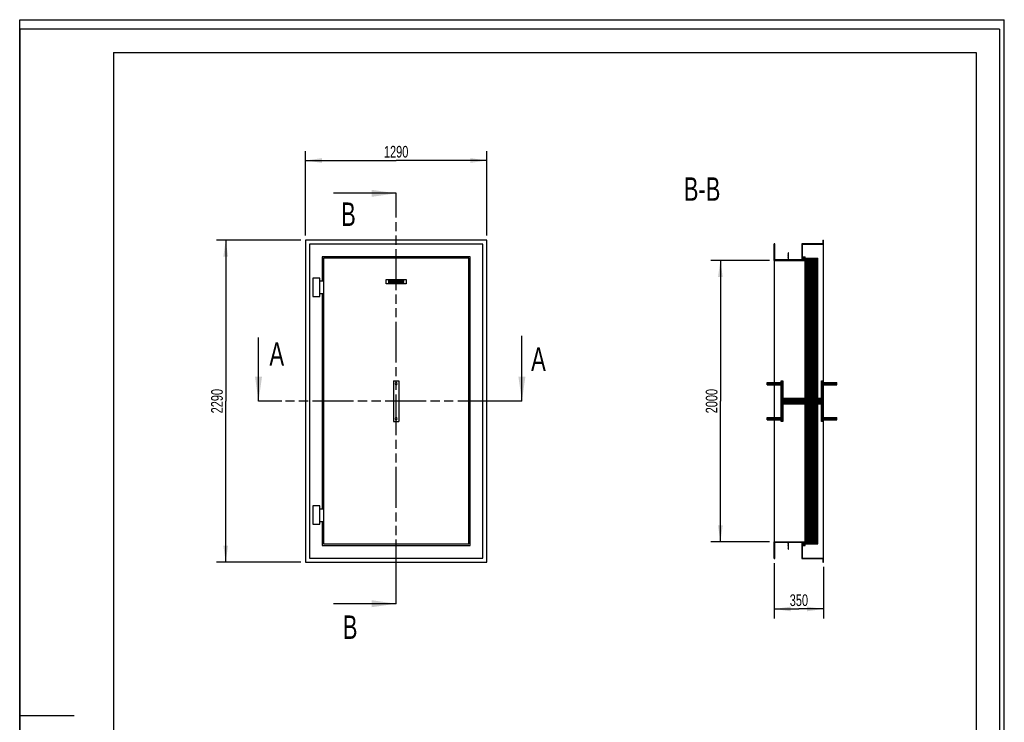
# Model space of a CAD drawing. Header units: millimetres. Extents: x 0 to 7000, y 0 to 9900.
# Tile 2 of 2: x 0 to 7000, y 4902 to 9900. Entities that reach past the tile are written whole.
import ezdxf

# ---------------------------------------------------------------- set-up
doc = ezdxf.new("R2010")
doc.units = ezdxf.units.MM
doc.header["$LTSCALE"] = 645.333333
doc.linetypes.add('PHANTOM', pattern=[0.8, 0.45, -0.05, 0.1, -0.05, 0.1, -0.05])
doc.layers.get('0').update_dxf_attribs({"linetype": 'CONTINUOUS'})
for name, color, linetype in [('_2D-BEM', 7, 'CONTINUOUS'), ('_ACHSEN', 7, 'CONTINUOUS'), ('_KURVEN', 7, 'CONTINUOUS'), ('_ZEICHNUNGSELEM', 7, 'CONTINUOUS'), ('HATCHING_BL0', 7, 'CONTINUOUS'), ('HATCHING_BL1', 7, 'CONTINUOUS')]:
    doc.layers.add(name, color=color, linetype=linetype)
doc.styles.get("Standard").update_dxf_attribs({"font": 'txt', "width": 0.7})
doc.dimstyles.new('DIMSTYLE_1', dxfattribs={"dimtxt": 83.333333, "dimasz": 116.666667, "dimexe": 2, "dimexo": 1, "dimtad": 1, "dimdec": 1, "dimtxsty": 'Standard', "dimblk": '_FILLED', "dimblk1": '_FILLED', "dimblk2": '_FILLED', "dimcen": 0.09, "dimadec": 1, "dimazin": 2, "dimtp": 1.2, "dimtm": 1.2, "dimtfac": 1, "dimtdec": 1, "dimtofl": 0, "dimtmove": 0, "dimatfit": 3, "dimldrblk": '_FILLED', "dimfxl": 1, "dimtolj": 1, "dimarcsym": 0})
doc.dimstyles.new('DIMSTYLE_2', dxfattribs={"dimtxt": 83.333333, "dimasz": 116.666667, "dimexe": 2, "dimexo": 1, "dimtad": 1, "dimdec": 1, "dimtxsty": 'Standard', "dimblk": '_FILLED', "dimblk1": '_FILLED', "dimblk2": '_FILLED', "dimcen": 0.09, "dimadec": 1, "dimazin": 2, "dimtp": 2, "dimtm": 2, "dimtfac": 1, "dimtdec": 1, "dimtofl": 0, "dimtmove": 0, "dimatfit": 3, "dimldrblk": '_FILLED', "dimfxl": 1, "dimtolj": 1, "dimarcsym": 0})
doc.dimstyles.new('DIMSTYLE_3', dxfattribs={"dimtxt": 83.333333, "dimasz": 116.666667, "dimexe": 2, "dimexo": 1, "dimtad": 1, "dimdec": 1, "dimtxsty": 'Standard', "dimblk": '_FILLED', "dimblk1": '_FILLED', "dimblk2": '_FILLED', "dimcen": 0.09, "dimadec": 1, "dimazin": 2, "dimtp": 0.5, "dimtm": 0.5, "dimtfac": 1, "dimtdec": 1, "dimtofl": 0, "dimtmove": 0, "dimatfit": 3, "dimldrblk": '_FILLED', "dimfxl": 1, "dimtolj": 1, "dimarcsym": 0})
doc.dimstyles.get("Standard").update_dxf_attribs({"dimtxt": 83.333333, "dimasz": 116.666667, "dimexe": 2, "dimexo": 1, "dimtad": 1, "dimdec": 1, "dimtxsty": 'Standard', "dimblk": '_FILLED', "dimblk1": '_FILLED', "dimblk2": '_FILLED', "dimcen": 0.09, "dimadec": 1, "dimazin": 2, "dimtol": 1, "dimtp": 0.1, "dimtm": 0.1, "dimtfac": 1, "dimtdec": 1, "dimtofl": 0, "dimtmove": 0, "dimatfit": 3, "dimldrblk": '_FILLED', "dimfxl": 1, "dimtolj": 1, "dimarcsym": 0})

# ---------------------------------------------------------------- blocks, each defined once
blk = doc.blocks.new('_FILLED')
at = {"color": 0, "linetype": 'ByBlock'}
blk.add_solid([(0, 0), (-1, 0.143), (-1, -0.143)], dxfattribs=at)
blk = doc.blocks.new('*D1')
at = {"layer": '_2D-BEM', "color": 2, "linetype": 'Continuous'}
for p, q in [((2031.4, 8364.9), (2031.4, 8964.9)), ((3321.4, 8364.9), (3321.4, 8964.9)), ((2031.4, 8898.3), (2676.4, 8898.3)), ((3321.4, 8898.3), (2676.4, 8898.3))]:
    blk.add_line(p, q, dxfattribs=at)
at = {"layer": '_2D-BEM', "color": 2, "linetype": 'Continuous', "xscale": 116.6666666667, "yscale": 116.6666666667, "zscale": 116.6666666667, "rotation": 180}
blk.add_blockref('_FILLED', (2031.4, 8898.3), dxfattribs=at)
at = {"layer": '_2D-BEM', "color": 2, "linetype": 'Continuous', "xscale": 116.6666666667, "yscale": 116.6666666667, "zscale": 116.6666666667}
blk.add_blockref('_FILLED', (3321.4, 8898.3), dxfattribs=at)
at = {"layer": '_2D-BEM', "color": 2, "linetype": 'Continuous', "insert": (2676.4, 9002.4), "char_height": 83.33, "width": 366.071, "attachment_point": 2, "line_spacing_factor": 0.9}
blk.add_mtext('1290', dxfattribs=at)
blk = doc.blocks.new('*D2')
at = {"layer": '_2D-BEM', "color": 2, "linetype": 'Continuous'}
for p, q in [((1998.1, 8331.6), (1398.1, 8331.6)), ((1464.8, 8331.6), (1464.8, 7186.6)), ((1464.8, 6041.6), (1464.8, 7186.6)), ((1998.1, 6041.6), (1398.1, 6041.6))]:
    blk.add_line(p, q, dxfattribs=at)
at = {"layer": '_2D-BEM', "color": 2, "linetype": 'Continuous', "xscale": 116.6666666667, "yscale": 116.6666666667, "zscale": 116.6666666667}
for p, rotation in [((1464.8, 8331.6), 90), ((1464.8, 6041.6), 270)]:
    blk.add_blockref('_FILLED', p, dxfattribs=dict(at, rotation=rotation))
at = {"layer": '_2D-BEM', "color": 2, "linetype": 'Continuous', "insert": (1360.6, 7186.6), "char_height": 83.33, "width": 392.857, "attachment_point": 2, "rotation": 90, "line_spacing_factor": 0.9}
blk.add_mtext('2290', dxfattribs=at)
blk = doc.blocks.new('*D7')
at = {"layer": '_2D-BEM', "color": 2, "linetype": 'Continuous'}
for p, q in [((5331.4, 8186.6), (4914.7, 8186.6)), ((4981.4, 8186.6), (4981.4, 7186.6)), ((4981.4, 6186.6), (4981.4, 7186.6)), ((5331.4, 6186.6), (4914.7, 6186.6))]:
    blk.add_line(p, q, dxfattribs=at)
at = {"layer": '_2D-BEM', "color": 2, "linetype": 'Continuous', "xscale": 116.6666666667, "yscale": 116.6666666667, "zscale": 116.6666666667}
for p, rotation in [((4981.4, 8186.6), 90), ((4981.4, 6186.6), 270)]:
    blk.add_blockref('_FILLED', p, dxfattribs=dict(at, rotation=rotation))
at = {"layer": '_2D-BEM', "color": 2, "linetype": 'Continuous', "insert": (4877.2, 7186.6), "char_height": 83.33, "width": 392.857, "attachment_point": 2, "rotation": 90, "line_spacing_factor": 0.9}
blk.add_mtext('2000', dxfattribs=at)
blk = doc.blocks.new('*D8')
at = {"layer": '_2D-BEM', "color": 2, "linetype": 'Continuous'}
for p, q in [((5364.7, 6033.3), (5364.7, 5641.6)), ((5714.7, 6008.3), (5714.7, 5641.6)), ((5364.7, 5708.3), (5539.7, 5708.3)), ((5714.7, 5708.3), (5539.7, 5708.3))]:
    blk.add_line(p, q, dxfattribs=at)
at = {"layer": '_2D-BEM', "color": 2, "linetype": 'Continuous', "xscale": 116.6666666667, "yscale": 116.6666666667, "zscale": 116.6666666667, "rotation": 180}
blk.add_blockref('_FILLED', (5364.7, 5708.3), dxfattribs=at)
at = {"layer": '_2D-BEM', "color": 2, "linetype": 'Continuous', "xscale": 116.6666666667, "yscale": 116.6666666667, "zscale": 116.6666666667}
blk.add_blockref('_FILLED', (5714.7, 5708.3), dxfattribs=at)
at = {"layer": '_2D-BEM', "color": 2, "linetype": 'Continuous', "insert": (5539.7, 5812.4), "char_height": 83.33, "width": 276.786, "attachment_point": 2, "line_spacing_factor": 0.9}
blk.add_mtext('350', dxfattribs=at)
blk = doc.blocks.new('HATCHING_BL0', base_point=(2738.5, 7419.2))
at = {"layer": 'HATCHING_BL0', "color": 7, "linetype": 'PHANTOM'}
for p, q in [((1863.2, 7186.6), (1698.1, 7186.6)), ((3405.4, 7186.6), (1863.2, 7186.6)), ((3570.5, 7186.6), (3405.4, 7186.6))]:
    blk.add_line(p, q, dxfattribs=at)
at = {"layer": 'HATCHING_BL0', "color": 7, "linetype": 'Continuous', "char_height": 166.7, "width": 214.286, "attachment_point": 1, "line_spacing_factor": 0.9}
for insert in [(1775.6, 7606), (3636, 7568.4)]:
    blk.add_mtext('A', dxfattribs=dict(at, insert=insert))
at = {"layer": 'HATCHING_BL0', "color": 7, "linetype": 'Continuous'}
for points in [[(1698.1, 7186.6), (1698.1, 7639.3)], [(3570.5, 7186.6), (3570.5, 7651.8)]]:
    blk.add_leader(points, dimstyle='Standard', override={"dimasz": 175, "dimtad": 0}, dxfattribs=at)
blk = doc.blocks.new('HATCHING_BL1', base_point=(2454, 7080.2))
at = {"layer": 'HATCHING_BL1', "color": 7, "linetype": 'PHANTOM'}
for p, q in [((2676.4, 8498.9), (2676.4, 8664.9)), ((2676.4, 5911.5), (2676.4, 8498.9)), ((2676.4, 5745.5), (2676.4, 5911.5))]:
    blk.add_line(p, q, dxfattribs=at)
at = {"layer": 'HATCHING_BL1', "color": 7, "linetype": 'Continuous', "char_height": 166.7, "width": 196.429, "attachment_point": 1, "line_spacing_factor": 0.9}
for insert in [(2284.9, 8599.6), (2297.1, 5662.2)]:
    blk.add_mtext('B', dxfattribs=dict(at, insert=insert))
at = {"layer": 'HATCHING_BL1', "color": 7, "linetype": 'Continuous'}
for points in [[(2676.4, 8664.9), (2231.6, 8664.9)], [(2676.4, 5745.5), (2231.6, 5745.5)]]:
    blk.add_leader(points, dimstyle='Standard', override={"dimasz": 175, "dimtad": 0}, dxfattribs=at)

msp = doc.modelspace()

# ---------------------------------------------------------------- hatches: boundary and pattern name
at = {"linetype": 'Continuous'}
h = msp.add_hatch(dxfattribs=at)
h.set_pattern_fill('B', color=2, scale=3.532814, angle=45, style=0, pattern_type=0)
h.set_pattern_definition([(45, (0, 0), (-2.4980769, 2.4980769), [])])
edge = h.paths.add_edge_path()
edge.add_line((5584.7, 6186.61), (5584.7, 7166.61))
edge.add_line((5424.7, 7166.61), (5584.7, 7166.61))
edge.add_line((5424.7, 7166.61), (5424.7, 7041.61))
edge.add_line((5424.7, 7041.61), (5414.7, 7041.61))
edge.add_line((5414.7, 7041.61), (5414.7, 7053.61))
edge.add_line((5314.7, 7053.61), (5414.7, 7053.61))
edge.add_line((5314.7, 7053.61), (5314.7, 7069.61))
edge.add_line((5314.7, 7069.61), (5414.7, 7069.61))
edge.add_line((5414.7, 7069.61), (5414.7, 7303.61))
edge.add_line((5314.7, 7303.61), (5414.7, 7303.61))
edge.add_line((5314.7, 7303.61), (5314.7, 7319.61))
edge.add_line((5314.7, 7319.61), (5414.7, 7319.61))
edge.add_line((5414.7, 7319.61), (5414.7, 7331.61))
edge.add_line((5414.7, 7331.61), (5424.7, 7331.61))
edge.add_line((5424.7, 7331.61), (5424.7, 7206.61))
edge.add_line((5424.7, 7206.61), (5584.7, 7206.61))
edge.add_line((5584.7, 7206.61), (5584.7, 8186.61))
edge.add_line((5364.7, 8186.61), (5584.7, 8186.61))
edge.add_line((5364.7, 8186.61), (5364.7, 8306.61))
edge.add_line((5368.7, 8306.61), (5364.7, 8306.61))
edge.add_line((5368.7, 8190.61), (5368.7, 8306.61))
edge.add_line((5462.7, 8190.61), (5368.7, 8190.61))
edge.add_line((5462.7, 8240.61), (5462.7, 8190.61))
edge.add_line((5466.7, 8240.61), (5462.7, 8240.61))
edge.add_line((5466.7, 8190.61), (5466.7, 8240.61))
edge.add_line((5560.7, 8190.61), (5466.7, 8190.61))
edge.add_line((5560.7, 8306.61), (5560.7, 8190.61))
edge.add_line((5710.7, 8306.61), (5560.7, 8306.61))
edge.add_line((5710.7, 8331.61), (5710.7, 8306.61))
edge.add_line((5710.7, 8331.61), (5714.7, 8331.61))
edge.add_line((5714.7, 8302.61), (5714.7, 8331.61))
edge.add_line((5564.7, 8302.61), (5714.7, 8302.61))
edge.add_line((5564.7, 8213.61), (5564.7, 8302.61))
edge.add_line((5564.7, 8213.61), (5584.7, 8213.61))
edge.add_line((5584.7, 8202.61), (5584.7, 8213.61))
edge.add_line((5584.7, 8202.61), (5673.7, 8202.61))
edge.add_line((5673.7, 7206.61), (5673.7, 8202.61))
edge.add_line((5673.7, 7206.61), (5699.7, 7206.61))
edge.add_line((5699.7, 7206.61), (5699.7, 7331.61))
edge.add_line((5699.7, 7331.61), (5709.7, 7331.61))
edge.add_line((5709.7, 7331.61), (5709.7, 7319.61))
edge.add_line((5709.7, 7319.61), (5809.7, 7319.61))
edge.add_line((5809.7, 7303.61), (5809.7, 7319.61))
edge.add_line((5709.7, 7303.61), (5809.7, 7303.61))
edge.add_line((5709.7, 7303.61), (5709.7, 7069.61))
edge.add_line((5709.7, 7069.61), (5809.7, 7069.61))
edge.add_line((5809.7, 7053.61), (5809.7, 7069.61))
edge.add_line((5709.7, 7053.61), (5809.7, 7053.61))
edge.add_line((5709.7, 7053.61), (5709.7, 7041.61))
edge.add_line((5709.7, 7041.61), (5699.7, 7041.61))
edge.add_line((5699.7, 7041.61), (5699.7, 7166.61))
edge.add_line((5673.7, 7166.61), (5699.7, 7166.61))
edge.add_line((5673.7, 6170.61), (5673.7, 7166.61))
edge.add_line((5584.7, 6170.61), (5673.7, 6170.61))
edge.add_line((5584.7, 6159.61), (5584.7, 6170.61))
edge.add_line((5564.7, 6159.61), (5584.7, 6159.61))
edge.add_line((5564.7, 6070.61), (5564.7, 6159.61))
edge.add_line((5564.7, 6070.61), (5714.7, 6070.61))
edge.add_line((5714.7, 6041.61), (5714.7, 6070.61))
edge.add_line((5710.7, 6041.61), (5714.7, 6041.61))
edge.add_line((5710.7, 6066.61), (5710.7, 6041.61))
edge.add_line((5560.7, 6066.61), (5710.7, 6066.61))
edge.add_line((5560.7, 6182.61), (5560.7, 6066.61))
edge.add_line((5466.7, 6182.61), (5560.7, 6182.61))
edge.add_line((5466.7, 6132.61), (5466.7, 6182.61))
edge.add_line((5462.7, 6132.61), (5466.7, 6132.61))
edge.add_line((5462.7, 6182.61), (5462.7, 6132.61))
edge.add_line((5368.7, 6182.61), (5462.7, 6182.61))
edge.add_line((5368.7, 6066.61), (5368.7, 6182.61))
edge.add_line((5364.7, 6066.61), (5368.7, 6066.61))
edge.add_line((5364.7, 6066.61), (5364.7, 6186.61))
edge.add_line((5364.7, 6186.61), (5584.7, 6186.61))

# ---------------------------------------------------------------- linework, layer by layer
at = {"color": 7, "linetype": 'Continuous'}
for p, q in [((0, 9900), (7000, 9900)), ((0, 0), (0, 9900)), ((0, 9900), (7000, 9900)), ((0, 0), (0, 9900)), ((7000, 0), (7000, 9900)), ((7000, 0), (7000, 9900)), ((2031.44, 8331.61), (2031.44, 6041.61)), ((3321.44, 8331.61), (2031.44, 8331.61)), ((3321.44, 6041.61), (3321.44, 8331.61)), ((5710.7, 8331.61), (5714.7, 8331.61)), ((5710.7, 8331.61), (5710.7, 8306.61)), ((5714.7, 8302.61), (5714.7, 8331.61)), ((2060.44, 8302.61), (2060.44, 6070.61)), ((3292.44, 8302.61), (2060.44, 8302.61)), ((3292.44, 6070.61), (3292.44, 8302.61)), ((5364.7, 8186.61), (5364.7, 8306.61)), ((5368.7, 8306.61), (5364.7, 8306.61)), ((5368.7, 8190.61), (5368.7, 8306.61)), ((5710.7, 8306.61), (5560.7, 8306.61)), ((5560.7, 8306.61), (5560.7, 8190.61)), ((5564.7, 8213.61), (5564.7, 8302.61)), ((5564.7, 8302.61), (5714.7, 8302.61)), ((5714.7, 7319.61), (5714.7, 8302.61)), ((2149.44, 8213.61), (2149.44, 8041.61)), ((3203.44, 8213.61), (2149.44, 8213.61)), ((2160.44, 8202.61), (2160.44, 6170.61)), ((3192.44, 8202.61), (2160.44, 8202.61)), ((3192.44, 6170.61), (3192.44, 8202.61)), ((3203.44, 6159.61), (3203.44, 8213.61)), ((5462.7, 8190.61), (5368.7, 8190.61)), ((5466.7, 8240.61), (5462.7, 8240.61)), ((5462.7, 8240.61), (5462.7, 8190.61)), ((5466.7, 8190.61), (5466.7, 8240.61)), ((5560.7, 8190.61), (5466.7, 8190.61)), ((5564.7, 8213.61), (5584.7, 8213.61)), ((5584.7, 8202.61), (5584.7, 8213.61)), ((5584.7, 8202.61), (5673.7, 8202.61)), ((5673.7, 7206.61), (5673.7, 8202.61)), ((5364.7, 8186.61), (5364.7, 7319.61)), ((5364.7, 8186.61), (5584.7, 8186.61)), ((5584.7, 7206.61), (5584.7, 8186.61)), ((2084.44, 8061.61), (2084.44, 7931.61)), ((2134.44, 8061.61), (2084.44, 8061.61)), ((2134.44, 7931.61), (2134.44, 8061.61)), ((2134.44, 8041.61), (2160.44, 8041.61)), ((2084.44, 7931.61), (2134.44, 7931.61)), ((2134.44, 7951.61), (2160.44, 7951.61)), ((2149.44, 7951.61), (2149.44, 6421.61)), ((2656.44, 7331.61), (2696.44, 7331.61)), ((2656.44, 7331.61), (2656.44, 7041.61)), ((2696.44, 7331.61), (2696.44, 7041.61)), ((5314.7, 7319.61), (5414.7, 7319.61)), ((5314.7, 7303.61), (5314.7, 7319.61)), ((5314.7, 7303.61), (5414.7, 7303.61)), ((5364.7, 7303.61), (5364.7, 7069.61)), ((5414.7, 7331.61), (5424.7, 7331.61)), ((5414.7, 7319.61), (5414.7, 7331.61)), ((5414.7, 7069.61), (5414.7, 7303.61)), ((5424.7, 7331.61), (5424.7, 7206.61)), ((5699.7, 7206.61), (5699.7, 7331.61)), ((5699.7, 7331.61), (5709.7, 7331.61)), ((5709.7, 7331.61), (5709.7, 7319.61)), ((5709.7, 7319.61), (5809.7, 7319.61)), ((5709.7, 7303.61), (5809.7, 7303.61)), ((5709.7, 7303.61), (5709.7, 7069.61)), ((5714.7, 7069.61), (5714.7, 7303.61)), ((5809.7, 7303.61), (5809.7, 7319.61)), ((5424.7, 7206.61), (5584.7, 7206.61)), ((5424.7, 7166.61), (5424.7, 7041.61)), ((5424.7, 7166.61), (5584.7, 7166.61)), ((5584.7, 6186.61), (5584.7, 7166.61)), ((5673.7, 7206.61), (5699.7, 7206.61)), ((5673.7, 6170.61), (5673.7, 7166.61)), ((5673.7, 7166.61), (5699.7, 7166.61)), ((5699.7, 7041.61), (5699.7, 7166.61)), ((2656.44, 7041.61), (2696.44, 7041.61)), ((5314.7, 7069.61), (5414.7, 7069.61)), ((5314.7, 7053.61), (5314.7, 7069.61)), ((5314.7, 7053.61), (5414.7, 7053.61)), ((5364.7, 7053.61), (5364.7, 6186.61)), ((5414.7, 7041.61), (5414.7, 7053.61)), ((5424.7, 7041.61), (5414.7, 7041.61)), ((5709.7, 7041.61), (5699.7, 7041.61)), ((5709.7, 7069.61), (5809.7, 7069.61)), ((5709.7, 7053.61), (5809.7, 7053.61)), ((5709.7, 7053.61), (5709.7, 7041.61)), ((5714.7, 6070.61), (5714.7, 7053.61)), ((5809.7, 7053.61), (5809.7, 7069.61)), ((2084.44, 6441.61), (2084.44, 6311.61)), ((2134.44, 6441.61), (2084.44, 6441.61)), ((2134.44, 6311.61), (2134.44, 6441.61)), ((2134.44, 6421.61), (2160.44, 6421.61)), ((2084.44, 6311.61), (2134.44, 6311.61)), ((2134.44, 6331.61), (2160.44, 6331.61)), ((2149.44, 6331.61), (2149.44, 6159.61)), ((2160.44, 6170.61), (3192.44, 6170.61)), ((5364.7, 6066.61), (5364.7, 6186.61)), ((5364.7, 6186.61), (5584.7, 6186.61)), ((5368.7, 6066.61), (5368.7, 6182.61)), ((5368.7, 6182.61), (5462.7, 6182.61)), ((5462.7, 6182.61), (5462.7, 6132.61)), ((5466.7, 6132.61), (5466.7, 6182.61)), ((5466.7, 6182.61), (5560.7, 6182.61)), ((5560.7, 6182.61), (5560.7, 6066.61)), ((5584.7, 6159.61), (5584.7, 6170.61)), ((5584.7, 6170.61), (5673.7, 6170.61)), ((2149.44, 6159.61), (3203.44, 6159.61)), ((5462.7, 6132.61), (5466.7, 6132.61)), ((5564.7, 6070.61), (5564.7, 6159.61)), ((5564.7, 6159.61), (5584.7, 6159.61)), ((2031.44, 6041.61), (3321.44, 6041.61)), ((2060.44, 6070.61), (3292.44, 6070.61)), ((5364.7, 6066.61), (5368.7, 6066.61)), ((5560.7, 6066.61), (5710.7, 6066.61)), ((5564.7, 6070.61), (5714.7, 6070.61)), ((5710.7, 6066.61), (5710.7, 6041.61)), ((5710.7, 6041.61), (5714.7, 6041.61)), ((5714.7, 6041.61), (5714.7, 6070.61))]:
    msp.add_line(p, q, dxfattribs=at)
at = {"color": 3, "linetype": 'Continuous'}
for p, q in [((0, 9833.33), (0, 4950)), ((6966.67, 9833.33), (0, 9833.33)), ((6966.67, 9833.33), (6966.67, 0)), ((0, 4950), (0, 0)), ((0, 4950), (386.67, 4950))]:
    msp.add_line(p, q, dxfattribs=at)
at = {"color": 5, "linetype": 'Continuous'}
for p, q in [((666.67, 9666.67), (6800, 9666.67)), ((666.67, 9666.67), (666.67, 166.67)), ((6800, 9666.67), (6800, 166.67))]:
    msp.add_line(p, q, dxfattribs=at)
at = {"layer": '_ACHSEN', "color": 7, "linetype": 'Continuous'}
for centre, start, end in [((2676.44, 7311.61), 0, 180), ((2676.44, 7311.61), 180, 360), ((2676.44, 7061.61), 0, 180), ((2676.44, 7061.61), 180, 360)]:
    msp.add_arc(centre, 8, start, end, dxfattribs=at)
at = {"layer": '_KURVEN', "color": 4, "linetype": 'Continuous'}
for p, q in [((2606.44, 8051.61), (2746.44, 8051.61)), ((2606.44, 8021.61), (2606.44, 8051.61)), ((2746.44, 8051.61), (2746.44, 8021.61)), ((2746.44, 8021.61), (2606.44, 8021.61)), ((2622.35, 8046.61), (2622.35, 8026.61)), ((2628.53, 8046.61), (2622.35, 8046.61)), ((2622.35, 8026.61), (2628.53, 8026.61)), ((2628.53, 8039.61), (2628.53, 8046.61)), ((2635.28, 8039.61), (2628.53, 8039.61)), ((2628.53, 8026.61), (2628.53, 8034.7)), ((2628.53, 8034.7), (2635.28, 8034.7)), ((2641.49, 8046.61), (2635.28, 8046.61)), ((2635.28, 8046.61), (2635.28, 8039.61)), ((2635.28, 8034.7), (2635.28, 8026.61)), ((2635.28, 8026.61), (2641.49, 8026.61)), ((2641.49, 8026.61), (2641.49, 8046.61)), ((2651.78, 8046.61), (2645.61, 8046.61)), ((2645.61, 8046.61), (2645.61, 8034.69)), ((2651.78, 8034.4), (2651.78, 8046.61)), ((2658.61, 8046.61), (2658.61, 8034.4)), ((2664.78, 8046.61), (2658.61, 8046.61)), ((2664.78, 8034.69), (2664.78, 8046.61)), ((2668.89, 8046.61), (2668.89, 8026.61)), ((2680.46, 8046.61), (2668.89, 8046.61)), ((2668.89, 8026.61), (2679.56, 8026.61)), ((2675.12, 8038.77), (2675.12, 8042.56)), ((2675.12, 8042.56), (2677.85, 8042.56)), ((2677.81, 8038.77), (2675.12, 8038.77)), ((2675.12, 8030.91), (2675.12, 8034.96)), ((2675.12, 8034.96), (2678.26, 8034.96)), ((2678.27, 8030.91), (2675.12, 8030.91)), ((2690.59, 8046.61), (2690.59, 8026.61)), ((2707.15, 8046.61), (2690.59, 8046.61)), ((2690.59, 8026.61), (2707.45, 8026.61)), ((2696.79, 8039.16), (2696.79, 8042.34)), ((2696.79, 8042.34), (2707.15, 8042.34)), ((2706.4, 8039.16), (2696.79, 8039.16)), ((2696.79, 8031.14), (2696.79, 8035.08)), ((2696.79, 8035.08), (2706.4, 8035.08)), ((2707.45, 8031.14), (2696.79, 8031.14)), ((2706.4, 8035.08), (2706.4, 8039.16)), ((2707.15, 8042.34), (2707.15, 8046.61)), ((2707.45, 8026.61), (2707.45, 8031.14)), ((2721.16, 8046.61), (2710.86, 8046.61)), ((2710.86, 8046.61), (2710.86, 8026.61)), ((2710.86, 8026.61), (2717.07, 8026.61)), ((2717.07, 8038.51), (2717.07, 8042.57)), ((2717.07, 8042.57), (2719.79, 8042.57)), ((2719.68, 8038.51), (2717.07, 8038.51)), ((2717.07, 8026.61), (2717.07, 8034.73)), ((2717.07, 8034.73), (2717.62, 8034.73)), ((2720.25, 8032.72), (2723.55, 8026.61)), ((2723.55, 8026.61), (2730.54, 8026.61)), ((2730.54, 8026.61), (2727.54, 8032.4))]:
    msp.add_line(p, q, dxfattribs=at)
for points in [[(2646.18, 8031.3), (2645.8, 8032.59), (2645.61, 8033.71), (2645.61, 8034.69)], [(2647.5, 8029), (2646.85, 8029.75), (2646.42, 8030.51), (2646.18, 8031.3)], [(2649.62, 8027.28), (2648.85, 8027.69), (2648.14, 8028.26), (2647.5, 8029)], [(2652.5, 8026.48), (2651.36, 8026.61), (2650.39, 8026.87), (2649.62, 8027.28)], [(2651.78, 8034.4), (2651.78, 8033.31), (2652.08, 8032.46), (2652.68, 8031.85)], [(2655.69, 8026.27), (2654.71, 8026.27), (2653.65, 8026.34), (2652.5, 8026.48)], [(2652.68, 8031.85), (2653.28, 8031.24), (2654.13, 8030.94), (2655.2, 8030.94)], [(2655.2, 8030.94), (2656.27, 8030.94), (2657.1, 8031.24), (2657.7, 8031.84)], [(2660.01, 8026.94), (2658.82, 8026.5), (2657.37, 8026.27), (2655.69, 8026.27)], [(2657.7, 8031.84), (2658.3, 8032.44), (2658.61, 8033.3), (2658.61, 8034.4)], [(2662.49, 8028.59), (2661.7, 8027.8), (2660.88, 8027.25), (2660.01, 8026.94)], [(2664.22, 8031.35), (2663.85, 8030.3), (2663.28, 8029.38), (2662.49, 8028.59)], [(2664.78, 8034.69), (2664.78, 8033.5), (2664.59, 8032.4), (2664.22, 8031.35)], [(2677.81, 8038.77), (2678.76, 8038.77), (2679.43, 8038.93), (2679.81, 8039.26)], [(2679.81, 8042.07), (2679.43, 8042.4), (2678.78, 8042.56), (2677.85, 8042.56)], [(2680.52, 8034.42), (2680.09, 8034.77), (2679.34, 8034.96), (2678.26, 8034.96)], [(2678.27, 8030.91), (2679.34, 8030.91), (2680.09, 8031.09), (2680.52, 8031.47)], [(2682.32, 8026.88), (2680.93, 8026.69), (2680.01, 8026.61), (2679.56, 8026.61)], [(2680.39, 8040.7), (2680.39, 8041.28), (2680.2, 8041.74), (2679.81, 8042.07)], [(2679.81, 8039.26), (2680.2, 8039.59), (2680.39, 8040.08), (2680.39, 8040.7)], [(2680.46, 8046.61), (2682.38, 8046.61), (2683.85, 8046.13), (2684.89, 8045.18)], [(2681.18, 8033), (2681.18, 8033.58), (2680.96, 8034.06), (2680.52, 8034.42)], [(2680.52, 8031.47), (2680.96, 8031.85), (2681.18, 8032.36), (2681.18, 8033)], [(2684.67, 8027.54), (2684.15, 8027.24), (2683.36, 8027.02), (2682.32, 8026.88)], [(2685.34, 8038.59), (2684.85, 8038.02), (2684.13, 8037.58), (2683.18, 8037.25)], [(2683.18, 8037.25), (2684.62, 8036.9), (2685.67, 8036.31), (2686.35, 8035.47)], [(2686.65, 8029.51), (2686.16, 8028.67), (2685.5, 8028.02), (2684.67, 8027.54)], [(2684.89, 8045.18), (2685.93, 8044.22), (2686.44, 8043.04), (2686.44, 8041.63)], [(2686.44, 8041.63), (2686.44, 8040.45), (2686.08, 8039.44), (2685.34, 8038.59)], [(2686.35, 8035.47), (2687.03, 8034.62), (2687.37, 8033.57), (2687.37, 8032.3)], [(2687.37, 8032.3), (2687.37, 8031.26), (2687.13, 8030.32), (2686.65, 8029.51)], [(2719.12, 8034.26), (2718.68, 8034.57), (2718.18, 8034.73), (2717.62, 8034.73)], [(2720.25, 8032.72), (2719.82, 8033.51), (2719.46, 8034.02), (2719.12, 8034.26)], [(2719.68, 8038.51), (2719.95, 8038.51), (2720.5, 8038.59), (2721.32, 8038.77)], [(2722.09, 8042.05), (2721.68, 8042.4), (2720.91, 8042.57), (2719.79, 8042.57)], [(2721.16, 8046.61), (2723.07, 8046.61), (2724.53, 8046.45), (2725.54, 8046.12)], [(2721.32, 8038.77), (2721.72, 8038.86), (2722.05, 8039.07), (2722.31, 8039.41)], [(2722.71, 8040.57), (2722.71, 8041.21), (2722.5, 8041.7), (2722.09, 8042.05)], [(2722.31, 8039.41), (2722.57, 8039.74), (2722.71, 8040.13), (2722.71, 8040.57)], [(2726.25, 8036.22), (2725.72, 8035.9), (2725, 8035.64), (2724.07, 8035.44)], [(2724.07, 8035.44), (2724.81, 8035.18), (2725.35, 8034.93), (2725.68, 8034.69)], [(2725.54, 8046.12), (2726.55, 8045.79), (2727.36, 8045.18), (2727.98, 8044.29)], [(2725.68, 8034.69), (2725.91, 8034.52), (2726.24, 8034.18), (2726.68, 8033.64)], [(2728.2, 8038.18), (2727.73, 8037.38), (2727.07, 8036.72), (2726.25, 8036.22)], [(2726.68, 8033.64), (2727.1, 8033.11), (2727.39, 8032.7), (2727.54, 8032.4)], [(2727.98, 8044.29), (2728.6, 8043.41), (2728.91, 8042.33), (2728.91, 8041.06)], [(2728.91, 8041.06), (2728.91, 8039.94), (2728.67, 8038.99), (2728.2, 8038.18)]]:
    msp.add_open_spline(points, degree=3, dxfattribs=at)

# ---------------------------------------------------------------- block references
at = {"layer": 'HATCHING_BL0'}
msp.add_blockref('HATCHING_BL0', (2738.46, 7419.18), dxfattribs=at)
at = {"layer": 'HATCHING_BL1'}
msp.add_blockref('HATCHING_BL1', (2454.01, 7080.23), dxfattribs=at)

# ---------------------------------------------------------------- texts
at = {"layer": '_ZEICHNUNGSELEM', "color": 2, "linetype": 'Continuous', "insert": (4981.37, 8778.84), "char_height": 166.667, "width": 571.4286, "attachment_point": 3, "line_spacing_factor": 0.9}
msp.add_mtext('B-B', dxfattribs=at)

# ---------------------------------------------------------------- dimensions: what is measured, and where the dimension line sits
at = {"layer": '_2D-BEM', "color": 2, "linetype": 'Continuous'}
for base, p1, p2, angle, dimstyle, picture, middle in [((2031.44, 8898.28), (3321.44, 8363.95), (2031.44, 8363.95), 180, 'DIMSTYLE_1', '*D1', (2664.54, 8898.28)), ((1464.78, 6041.61), (1999.11, 8331.61), (1999.11, 6041.61), 270, 'DIMSTYLE_2', '*D2', (1464.78, 7174.71)), ((4981.37, 6186.61), (5332.37, 8186.61), (5332.37, 6186.61), 270, 'DIMSTYLE_1', '*D7', (4981.37, 7174.71))]:
    dim = msp.add_linear_dim(base=base, p1=p1, p2=p2, angle=angle, dimstyle=dimstyle, dxfattribs=at)
    dim.commit()
    dim.dimension.update_dxf_attribs({"geometry": picture, "text_midpoint": middle, "dimtype": 160})
dim = msp.add_linear_dim(base=(5714.7, 5708.28), p1=(5364.7, 6034.28), p2=(5714.7, 6009.28), dimstyle='DIMSTYLE_3', dxfattribs=at)
dim.commit()
dim.dimension.update_dxf_attribs({"geometry": '*D8', "text_midpoint": (5527.79, 5708.28), "dimtype": 160})

doc.saveas('drawing.dxf')
